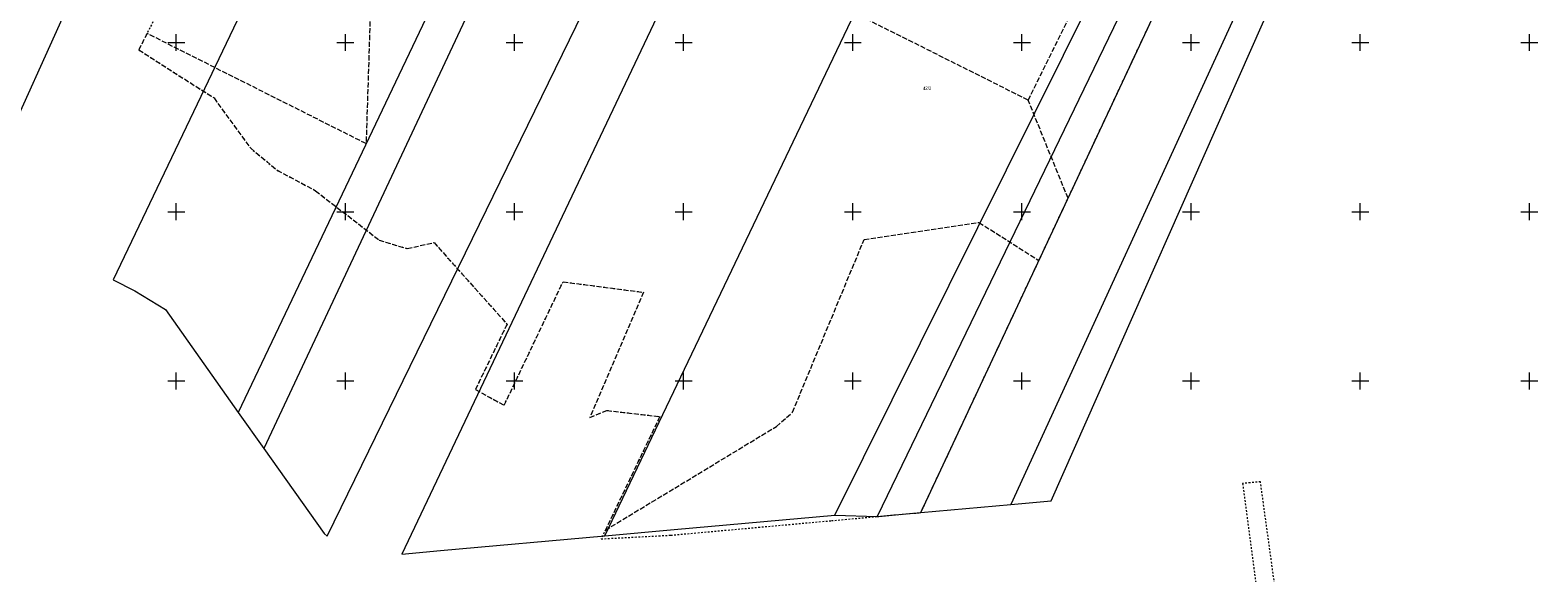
# Model space of a CAD drawing. Header units: millimetres. Extents: x 1024 to 29474, y -14562 to 6512.
# Tile 57 of 83: x 25874 to 26320, y 2708 to 2868. Entities that reach past the tile are written whole.
import ezdxf
from ezdxf.enums import TextEntityAlignment as Align

# ---------------------------------------------------------------- set-up
doc = ezdxf.new("R2010")
doc.units = ezdxf.units.MM
for name, pattern in [('1', [0]), ('EGDE', [0]), ('EGKK', [2, 1.5, -0.5]), ('EGUG', [1, 0.5, -0.5])]:
    doc.linetypes.add(name, pattern=pattern)
for name, color, linetype, lineweight in [('D.O. ob 8x30', 4, 'Continuous', 25), ('Dzialki', 7, 'EGDE', 18), ('Kontury', 3, 'EGKK', 18), ('Numery_dzialek', 7, 'Continuous', 9), ('Podzial_sekcyjny_krzyze', 7, '1', 18), ('Uzytki', 3, 'EGUG', 18)]:
    doc.layers.add(name, color=color, linetype=linetype, lineweight=lineweight)
doc.styles.get("Standard").update_dxf_attribs({"font": 'arial.ttf'})

# ---------------------------------------------------------------- blocks, each defined once
blk = doc.blocks.new('Wykno-Rudnik')
at = {"layer": 'Dzialki'}
for p, q in [((5131.38, 3055.59), (4971.28, 2724.67)), ((4923.28, 3051.43), (4782.47, 2755.45)), ((4933.7, 3051.22), (4790.04, 2744.76)), ((4984.23, 2725.84), (5137.36, 3052.63)), ((5155.4, 3043.73), (5010.82, 2728.24)), ((5022.77, 2729.32), (5160.79, 3041.08)), ((4843.84, 3000.14), (4745.46, 2794.65)), ((4703.45, 2812.11), (4766.39, 2951.56)), ((4890.86, 2718.96), (4996.04, 2939.17)), ((4958.77, 2725.06), (5051.08, 2910.62)), ((4922.19, 2905.87), (4830.86, 2713.57)), ((4808.76, 2718.9), (4893.86, 2893.18)), ((4745.46, 2794.65), (4751.86, 2791.38)), ((4751.86, 2791.38), (4760.94, 2785.84)), ((4760.94, 2785.84), (4782.47, 2755.45)), ((4782.47, 2755.45), (4790.04, 2744.76)), ((4790.04, 2744.76), (4807.83, 2719.66)), ((4984.23, 2725.84), (5010.82, 2728.24)), ((5010.82, 2728.24), (5022.77, 2729.32)), ((4911.34, 2720.8), (4958.77, 2725.06)), ((4958.77, 2725.06), (4971.28, 2724.67)), ((4971.28, 2724.67), (4984.23, 2725.84)), ((4807.83, 2719.66), (4808.76, 2718.9)), ((4842.21, 2714.59), (4890.86, 2718.96)), ((4890.86, 2718.96), (4911.34, 2720.8)), ((4830.86, 2713.57), (4842.21, 2714.59))]:
    blk.add_line(p, q, dxfattribs=at)
at = {"layer": 'Kontury'}
for p, q in [((5027.75, 2818.71), (5069.08, 2906.91)), ((4821.9, 2886.95), (4820.24, 2834.85)), ((5029.84, 2875.84), (5015.95, 2847.72)), ((5015.95, 2847.72), (4966.5, 2872.48)), ((4755.49, 2867.41), (4753.04, 2862.58)), ((4820.24, 2834.85), (4755.49, 2867.41)), ((4753.04, 2862.58), (4775.29, 2848.35)), ((4775.29, 2848.35), (4786.14, 2833.47)), ((5027.75, 2818.71), (5015.95, 2847.72)), ((4786.14, 2833.47), (4793.96, 2826.99)), ((4793.96, 2826.99), (4805.33, 2820.94)), ((4805.33, 2820.94), (4824.1, 2806.34)), ((5026.06, 2815.12), (5027.75, 2818.71)), ((5019.14, 2800.33), (5026.06, 2815.12)), ((4967.47, 2806.54), (5001.42, 2811.58)), ((5001.42, 2811.58), (5019.14, 2800.33)), ((4824.1, 2806.34), (4832.36, 2803.84)), ((4832.36, 2803.84), (4840.33, 2805.62)), ((4840.33, 2805.62), (4861.92, 2781.5)), ((4946.31, 2755.51), (4967.47, 2806.54)), ((4861.07, 2757.55), (4878.46, 2794.02)), ((4878.46, 2794.02), (4902.23, 2790.93)), ((4902.23, 2790.93), (4886.42, 2753.97)), ((4861.92, 2781.5), (4852.56, 2762.2)), ((4852.56, 2762.2), (4861.07, 2757.55)), ((4886.42, 2753.97), (4891.4, 2756.01)), ((4891.4, 2756.01), (4907.07, 2754.2)), ((4941.57, 2751.3), (4946.31, 2755.51)), ((4907.07, 2754.2), (4890.98, 2720.64)), ((4890.98, 2720.64), (4941.57, 2751.3))]:
    blk.add_line(p, q, dxfattribs=at)
at = {"layer": 'Podzial_sekcyjny_krzyze'}
for p, q in [((4764.12, 2862.24), (4764.12, 2867.24)), ((4814.12, 2862.24), (4814.12, 2867.24)), ((4864.12, 2862.24), (4864.12, 2867.24)), ((4914.12, 2862.24), (4914.12, 2867.24)), ((4964.12, 2862.24), (4964.12, 2867.24)), ((5014.12, 2862.24), (5014.12, 2867.24)), ((5064.12, 2862.24), (5064.12, 2867.24)), ((5114.12, 2862.24), (5114.12, 2867.24)), ((5164.12, 2862.24), (5164.12, 2867.24)), ((4761.62, 2864.74), (4766.62, 2864.74)), ((4811.62, 2864.74), (4816.62, 2864.74)), ((4861.62, 2864.74), (4866.62, 2864.74)), ((4911.62, 2864.74), (4916.62, 2864.74)), ((4961.62, 2864.74), (4966.62, 2864.74)), ((5011.62, 2864.74), (5016.62, 2864.74)), ((5061.62, 2864.74), (5066.62, 2864.74)), ((5111.62, 2864.74), (5116.62, 2864.74)), ((5161.62, 2864.74), (5166.62, 2864.74)), ((4764.12, 2812.24), (4764.12, 2817.24)), ((4814.12, 2812.24), (4814.12, 2817.24)), ((4864.12, 2812.24), (4864.12, 2817.24)), ((4914.12, 2812.24), (4914.12, 2817.24)), ((4964.12, 2812.24), (4964.12, 2817.24)), ((5014.12, 2812.24), (5014.12, 2817.24)), ((5064.12, 2812.24), (5064.12, 2817.24)), ((5114.12, 2812.24), (5114.12, 2817.24)), ((5164.12, 2812.24), (5164.12, 2817.24)), ((4761.62, 2814.74), (4766.62, 2814.74)), ((4811.62, 2814.74), (4816.62, 2814.74)), ((4861.62, 2814.74), (4866.62, 2814.74)), ((4911.62, 2814.74), (4916.62, 2814.74)), ((4961.62, 2814.74), (4966.62, 2814.74)), ((5011.62, 2814.74), (5016.62, 2814.74)), ((5061.62, 2814.74), (5066.62, 2814.74)), ((5111.62, 2814.74), (5116.62, 2814.74)), ((5161.62, 2814.74), (5166.62, 2814.74)), ((4761.62, 2764.74), (4766.62, 2764.74)), ((4764.12, 2762.24), (4764.12, 2767.24)), ((4811.62, 2764.74), (4816.62, 2764.74)), ((4814.12, 2762.24), (4814.12, 2767.24)), ((4861.62, 2764.74), (4866.62, 2764.74)), ((4864.12, 2762.24), (4864.12, 2767.24)), ((4911.62, 2764.74), (4916.62, 2764.74)), ((4914.12, 2762.24), (4914.12, 2767.24)), ((4961.62, 2764.74), (4966.62, 2764.74)), ((4964.12, 2762.24), (4964.12, 2767.24)), ((5011.62, 2764.74), (5016.62, 2764.74)), ((5014.12, 2762.24), (5014.12, 2767.24)), ((5061.62, 2764.74), (5066.62, 2764.74)), ((5064.12, 2762.24), (5064.12, 2767.24)), ((5111.62, 2764.74), (5116.62, 2764.74)), ((5114.12, 2762.24), (5114.12, 2767.24)), ((5161.62, 2764.74), (5166.62, 2764.74)), ((5164.12, 2762.24), (5164.12, 2767.24))]:
    blk.add_line(p, q, dxfattribs=at)
at = {"layer": 'Uzytki'}
for p, q in [((4782.65, 2920.72), (4755.49, 2867.41)), ((5027.75, 2818.71), (5069.08, 2906.91)), ((4755.49, 2867.41), (4753.04, 2862.58)), ((4753.04, 2862.58), (4775.29, 2848.35)), ((4775.29, 2848.35), (4786.14, 2833.47)), ((4786.14, 2833.47), (4793.96, 2826.99)), ((4793.96, 2826.99), (4805.33, 2820.94)), ((4805.33, 2820.94), (4824.1, 2806.34)), ((5026.06, 2815.12), (5027.75, 2818.71)), ((5019.14, 2800.33), (5026.06, 2815.12)), ((4824.1, 2806.34), (4832.36, 2803.84)), ((4832.36, 2803.84), (4840.33, 2805.62)), ((4840.33, 2805.62), (4861.92, 2781.5)), ((4984.23, 2725.84), (5019.14, 2800.33)), ((4861.07, 2757.55), (4878.46, 2794.02)), ((4878.46, 2794.02), (4902.23, 2790.93)), ((4902.23, 2790.93), (4886.42, 2753.97)), ((4861.92, 2781.5), (4852.56, 2762.2)), ((4852.56, 2762.2), (4861.07, 2757.55)), ((4886.42, 2753.97), (4891.4, 2756.01)), ((4891.4, 2756.01), (4907.07, 2754.2)), ((4907.07, 2754.2), (4889.75, 2718.07)), ((5084.62, 2734.92), (5079.35, 2734.44)), ((5079.35, 2734.44), (5084.98, 2691.9)), ((5090.69, 2691.02), (5084.62, 2734.92)), ((4912.29, 2719.33), (4957.83, 2723.45)), ((4957.83, 2723.45), (4971.28, 2724.67)), ((4971.28, 2724.67), (4984.23, 2725.84)), ((4889.75, 2718.07), (4910.32, 2719.15)), ((4910.32, 2719.15), (4912.29, 2719.33))]:
    blk.add_line(p, q, dxfattribs=at)
at = {"layer": 'Numery_dzialek', "width": 0.7}
blk.add_text('42/3', height=1, dxfattribs=at).set_placement((4984.89, 2851.72), align=Align.TOP_LEFT)

msp = doc.modelspace()

# ---------------------------------------------------------------- block references
at = {"layer": 'D.O. ob 8x30'}
msp.add_blockref('Wykno-Rudnik', (21153.042, 0), dxfattribs=at)

doc.saveas('drawing.dxf')
